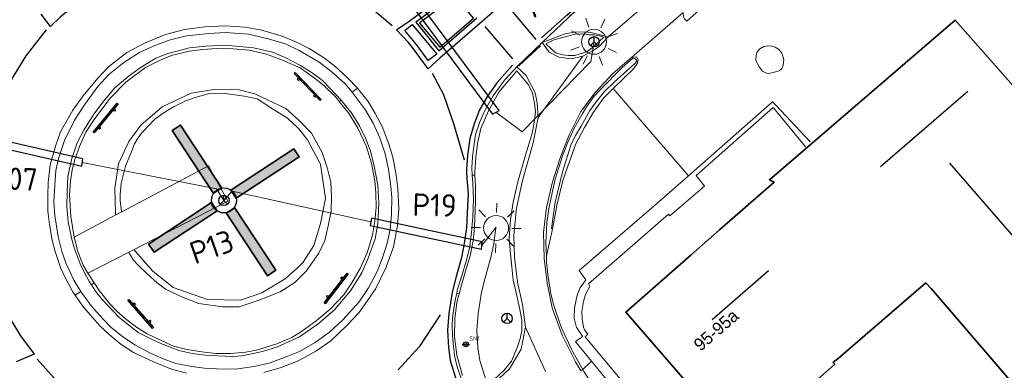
# Model space of a CAD drawing. Header units: metres. Extents: x 169249 to 194689, y 406250 to 412203.
# Tile 212 of 256: x 183486 to 183565, y 409551 to 409579. Entities that reach past the tile are written whole.
import ezdxf
from ezdxf.enums import TextEntityAlignment as Align
from ezdxf.lldxf.tags import DXFTag

# ---------------------------------------------------------------- set-up
doc = ezdxf.new("R2010")
doc.units = ezdxf.units.M
doc.layers.get('0').update_dxf_attribs({"linetype": 'CONTINUOUS'})
for name, color, linetype, lineweight in [('B-BH-KL-ET_LS_OV-G', 190, 'KL-LS-OV-N', 18), ('B-BH-KL-ET_LS_OV_LICHTMAST-S', 190, 'CONTINUOUS', 25), ('B-BH-KL-ET_LS_OV_WEGWIJZER-S', 7, 'CONTINUOUS', 25), ('B-BH-KL-OV_MANTELBUIS-S', 7, 'CONTINUOUS', 25), ('BGT_NLCS_N264$0$B-WE-IE-TERREINAFSCHEIDING_KUNSTMATIG_MUUR-G', 252, 'BGT_NLCS_N264$0$IE-TERREINAFSCHEIDING-KUNSTMATIG-DICHT', 18), ('BGT_NLCS_N264$0$B-WE-OG-TOPOGRAFIE_BEBOUWING-G', 252, 'CONTINUOUS', 35), ('BGT_NLCS_N264$0$B-WE-OG-TOPOGRAFIE_TERREIN_ONBEGROEID-GV', 252, 'CONTINUOUS', 18), ('BGT_NLCS_N264$0$B-WE-OG-TOPOGRAFIE_WEG_BERM-GV', 252, 'CONTINUOUS', 18), ('BGT_NLCS_N264$0$B-WE-OG-TOPOGRAFIE_WEG_RIJWEG-GV', 252, 'CONTINUOUS', 18), ('BGT_NLCS_N264$0$B-WE-OG-TOPOGRAFIE_WEG_RIJWIELPAD-GV', 252, 'CONTINUOUS', 18), ('BGT_NLCS_N264$0$B-WE-OG-TOPOGRAFIE_WEG_VERHARD-G', 252, 'CONTINUOUS', 18), ('BGT_NLCS_N264$0$B-WE-OG-TOPOGRAFIE_WEG_VOETPAD-GV', 252, 'CONTINUOUS', 18), ('BGT_NLCS_N264$0$B-WE-VW-BEWEGWIJZERING_DRAAGCONSTRUCTIE-S', 252, 'CONTINUOUS', 25), ('BGT_NLCS_N264$0$B-WE-VW-VERKEERSTEKEN_BORD-S', 252, 'CONTINUOUS', 25), ('X-XX-AL-REFERENTIE-G', 7, 'CONTINUOUS', 18)]:
    doc.layers.add(name, color=color, linetype=linetype, lineweight=lineweight)
for name, color, linetype in [('BGT_NLCS_N264$0$B-WE-KG-KADASTRAAL_NOK-G', 252, 'CONTINUOUS'), ('BGT_NLCS_N264$0$B-WE-OG-TOPOGRAFIE_WEG_INRIT-GV', 252, 'CONTINUOUS'), ('BGT_NLCS_N264$0$B-WE-OG-TOPOGRAFIE_WEG_VERKEERSEILAND-GV', 252, 'CONTINUOUS'), ('BGT_NLCS_N264$0$B-WE-VW-MARKERING-G', 252, 'CONTINUOUS'), ('BGT_NLCS_N264$0$Label_Nummeraanduidingreeks', 252, 'CONTINUOUS')]:
    doc.layers.add(name, color=color, linetype=linetype)
doc.styles.add('BGT_NLCS_N264$0$NLCS-ISO', font='NLCS-ISO.ttf')
doc.styles.add('BGT_NLCS_N264$0$STANDARD', font='txt')
doc.styles.add('NLCS-ISO-ANNOTATIEF-T18', font='NLCS-ISO.ttf', dxfattribs={"height": 1.8})
doc.linetypes.add('BGT_NLCS_N264$0$IE-TERREINAFSCHEIDING-KUNSTMATIG-DICHT', pattern='A,8,-1,[82,NLCS.SHX,S=0.75,R=90,X=0,Y=0],-1', length=10)
tags = doc.linetypes.add('KL-LS-OV-N', pattern='A,4,-1,[103,NLCS.SHX,S=0.75,R=0,X=0,Y=0],-1,4,-1.5,["0V",Standard,S=1,R=0,X=0,Y=-0.5],-3', length=14.5).pattern_tags.tags
tags[18] = DXFTag(74, 10)

# ---------------------------------------------------------------- blocks, each defined once
blk = doc.blocks.new('BGT_NLCS_N264$0$SIE-WEG_SCHRIKHEK')
for points in [[(-1.125, -6.938893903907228e-18), (-1.125, 0.09999999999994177), (-1.5, 0.09999999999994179), (-1.5, 0)], [(-0.375, 3.469446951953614e-18), (-0.375, 0.0999999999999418), (-0.75, 0.0999999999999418), (-0.75, 3.469446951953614e-18)], [(0.3749999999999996, 0.09999999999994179), (0, 0.09999999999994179), (0, 0), (0.375, 0)], [(1.125, 3.469446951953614e-18), (1.125, 0.0999999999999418), (0.75, 0.0999999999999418), (0.75, 3.469446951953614e-18)]]:
    blk.add_hatch(color=0).paths.add_polyline_path(points)
at = {"color": 0}
for p, q in [((-1.125, 0), (-1.125, 0.09999999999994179)), ((-0.75, 0), (-0.75, 0.09999999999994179)), ((-0.375, 0), (-0.375, 0.09999999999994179)), ((0, 0.09999999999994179), (0, 0)), ((0.375, 0.09999999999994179), (0.375, 0)), ((0.75, 0.09999999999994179), (0.75, 0)), ((1.125, 0.09999999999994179), (1.125, 0))]:
    blk.add_line(p, q, dxfattribs=at)
at = {"flags": 128}
for points in [[(-1.5, 0.09999999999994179), (1.5, 0.09999999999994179), (1.5, 0), (-1.5, 0)], [(-1.012500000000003, 0.09999999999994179), (-1.012500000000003, 0.25), (-0.862499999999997, 0.25), (-0.862499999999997, 0.09999999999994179)], [(0.8624999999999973, 0.09999999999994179), (0.8624999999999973, 0.25), (1.012500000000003, 0.25), (1.012500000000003, 0.09999999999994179)]]:
    blk.add_lwpolyline(points, close=True, dxfattribs=at)
blk = doc.blocks.new('BGT_NLCS_N264$0$SIE-WEG_WEGWIJZER-SO')
for q in [(-0.2916815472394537, -0.2916815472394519), (-4.547473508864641e-16, 0.4124999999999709), (0.2916815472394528, -0.2916815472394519)]:
    blk.add_line((-4.547473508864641e-16, 0), q)
blk.add_circle((-4.547473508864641e-16, 0), 0.4125000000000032)
blk = doc.blocks.new('BGT_NLCS_N264$0$SIE-WEG_STRAATNAAMBORD_PAAL-SO')
blk.add_line((-0.2999998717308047, 0.0002770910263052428), (0.2999998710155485, -0.0002770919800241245))
for radius in [0.1999999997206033, 0.07454196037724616]:
    blk.add_circle((0, 0), radius)
at = {"style": 'BGT_NLCS_N264$0$NLCS-ISO'}
blk.add_attdef('STRAATNAAMBORD', (0.2781697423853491, 0.2888590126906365), '', height=0.35, dxfattribs=at)
blk = doc.blocks.new('BGT_NLCS_N264')
at = {"layer": 'BGT_NLCS_N264$0$B-WE-IE-TERREINAFSCHEIDING_KUNSTMATIG_MUUR-G'}
blk.add_polyline3d([(183548.877, 409568.637, 18.674), (183546.2956341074, 409571.7699567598, 18.59562647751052), (183546.275, 409571.795, 18.595), (183543.9976720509, 409569.7792720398, 18.6027813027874), (183540.129, 409566.355, 18.616), (183540.781, 409565.502, 18.616), (183538.013, 409563.105, 18.662), (183537.912, 409563.246, 18.677), (183531.499, 409557.676, 18.677), (183531.623, 409557.463, 18.674), (183531.271, 409556.829, 18.694), (183531.097, 409556.263, 18.697), (183530.976, 409555.459, 18.7), (183530.988, 409554.859, 18.7), (183531.114, 409554.208, 18.697), (183531.191, 409553.992, 18.697), (183531.438, 409553.637, 18.7), (183531.23, 409553.419, 18.703), (183537.458, 409545.952, 18.749), (183536.715, 409545.413, 18.392)], dxfattribs=at)
at = {"layer": 'BGT_NLCS_N264$0$B-WE-KG-KADASTRAAL_NOK-G'}
for p, q in [((183554.851, 409567.069, 25.622), (183561.839, 409573.107, 25.669)), ((183560.376, 409567.338, 23.113), (183582.188, 409542.143, 23.144)), ((183541.408, 409554.813, 29.152), (183545.914, 409558.728, 29.263))]:
    blk.add_line(p, q, dxfattribs=at)
at = {"layer": 'BGT_NLCS_N264$0$B-WE-OG-TOPOGRAFIE_BEBOUWING-G'}
for points in [[(183545.0803147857, 409545.818344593, 24.94459672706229), (183545.0802460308, 409545.8182837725, 24.94459687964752), (183544.448, 409545.259, 24.946), (183541.781, 409548.331, 24.98), (183541.093, 409547.78, 25.015), (183534.491, 409555.407, 24.958), (183539.7213176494, 409559.9955473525, 24.96770374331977), (183541.9915021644, 409561.9871757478, 24.97191558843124), (183546.349, 409565.81, 24.98), (183545.982, 409566.004, 22.322), (183560.834, 409578.783, 21.559), (183567.287, 409571.482, 21.553), (183567.451, 409571.669, 19.726), (183569.9007327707, 409573.7444816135, 19.20517528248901)], [(183569.958, 409573.793, 19.193), (183574.186, 409568.763, 19.171), (183571.355, 409566.611, 19.94), (183588.376, 409547.02, 19.975), (183588.2291861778, 409546.8884588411, 19.97530193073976), (183584.9258389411, 409543.9287502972, 19.98209544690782), (183576.706, 409536.564, 19.999), (183558.907, 409557.308, 20.068), (183558.484, 409557.748, 22.18), (183553.6376598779, 409553.5615487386, 22.15576483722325), (183551.485, 409551.702, 22.145), (183551.076, 409551.393, 24.931), (183551.1157183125, 409551.3460050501, 24.931), (183551.207, 409551.238, 24.931), (183547.3259872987, 409547.8048627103, 24.93961298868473), (183545.0803147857, 409545.818344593, 24.94459672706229)]]:
    blk.add_polyline3d(points, dxfattribs=at)
at = {"layer": 'BGT_NLCS_N264$0$B-WE-OG-TOPOGRAFIE_TERREIN_ONBEGROEID-GV', "linetype": 'Continuous'}
for p, q in [((183531.044, 409550.816, 18.374), (183531.733, 409551.48, 18.392)), ((183531.733, 409551.48, 18.392), (183536.715, 409545.413, 18.392))]:
    blk.add_line(p, q, dxfattribs=at)
at = {"layer": 'BGT_NLCS_N264$0$B-WE-OG-TOPOGRAFIE_WEG_BERM-GV'}
for p, q in [((183532.345, 409576.678, 17.968), (183533.067, 409577.452, 17.937)), ((183513.031, 409573.325, 18.491), (183512.595, 409573.01, 18.657)), ((183511.571, 409572.27, 18.958), (183511.729, 409572.385, 18.802)), ((183522.204, 409566.364, 18.504), (183522.424, 409566.373, 18.564)), ((183490.347, 409561.416, 18.932), (183493.687, 409563.19, 19.135)), ((183494.163, 409563.442, 19.164), (183493.687, 409563.19, 19.135)), ((183528.148, 409559.928, 18.337), (183528.622, 409562.051, 18.269)), ((183494.729, 409560.203, 19.134), (183491.451, 409558.517, 18.944)), ((183494.729, 409560.203, 19.134), (183495.165, 409560.428, 19.159)), ((183491.968, 409557.747, 18.949), (183491.451, 409558.517, 18.944)), ((183491.744, 409557.605, 18.775), (183491.968, 409557.747, 18.949)), ((183490.902, 409557.069, 18.65), (183490.44, 409556.774, 18.519)), ((183521.158, 409556.87, 18.579), (183520.962, 409556.935, 18.489)), ((183531.044, 409550.816, 18.374), (183530.893, 409550.72, 18.271))]:
    blk.add_line(p, q, dxfattribs=at)
for points in [[(183539.089, 409579.404, 17.689), (183539.108, 409579.058, 17.726), (183539.197, 409578.896, 17.726), (183539.376, 409578.695, 17.726), (183546.03, 409584.67, 17.36), (183547.454, 409585.918, 17.253)], [(183513.031, 409573.325, 18.491), (183512.213, 409574.17, 18.491), (183511.195, 409575.134, 18.491), (183510.312, 409575.802, 18.494), (183509.168, 409576.514, 18.499), (183508.151, 409577.02, 18.505), (183507.01, 409577.51, 18.505), (183505.267, 409578.002, 18.505), (183504.007, 409578.231, 18.517), (183502.468, 409578.331, 18.499), (183500.817, 409578.258, 18.502), (183499.192, 409578.028, 18.502), (183497.656, 409577.623, 18.502), (183495.973, 409576.95, 18.499), (183494.569, 409576.181, 18.499), (183493.093, 409575.044, 18.496), (183492.246, 409574.147, 18.482), (183491.065, 409572.718, 18.482), (183490.261, 409571.582, 18.479), (183489.274, 409569.83, 18.476), (183488.89, 409568.774, 18.476), (183488.439, 409567.19, 18.473), (183488.288, 409565.796, 18.476), (183488.254, 409564.76, 18.502), (183488.252, 409563.489, 18.499), (183488.384, 409562.416, 18.514), (183488.589, 409561.167, 18.523), (183488.826, 409560.269, 18.526), (183489.298, 409558.906, 18.52), (183489.747, 409557.97, 18.52), (183490.261, 409557.039, 18.52), (183490.44, 409556.774, 18.519)], [(183490.902, 409557.069, 18.65), (183490.336, 409557.954, 18.656), (183489.696, 409559.353, 18.659), (183489.382, 409560.25, 18.674), (183489.069, 409561.43, 18.674), (183488.803, 409563.131, 18.668), (183488.721, 409564.215, 18.65), (183488.801, 409565.572, 18.647), (183488.897, 409566.752, 18.625), (183489.099, 409567.702, 18.628), (183489.575, 409569.142, 18.641), (183490.373, 409570.763, 18.65), (183491.182, 409572.012, 18.665), (183492.257, 409573.466, 18.668), (183493.126, 409574.418, 18.679), (183494.332, 409575.402, 18.682), (183495.589, 409576.197, 18.682), (183496.679, 409576.708, 18.679), (183497.955, 409577.179, 18.682), (183499.335, 409577.529, 18.682), (183501.144, 409577.719, 18.685), (183502.432, 409577.799, 18.685), (183504.292, 409577.669, 18.685), (183505.87, 409577.276, 18.694), (183507.267, 409576.881, 18.691), (183508.36, 409576.365, 18.691), (183509.971, 409575.431, 18.691), (183511.022, 409574.596, 18.691), (183512.045, 409573.682, 18.65), (183512.595, 409573.01, 18.657)], [(183533.067, 409577.452, 17.937), (183531.678, 409577.804, 18.07), (183531.209, 409577.844, 18.089), (183530.368, 409577.819, 18.101), (183529.629, 409577.694, 18.151), (183527.799, 409576.98, 18.191)], [(183531.034, 409577.68, 18.203), (183530.425, 409577.647, 18.2), (183528.736, 409577.197, 18.253), (183528.104, 409576.894, 18.25), (183528.877, 409576.176, 18.206), (183529.446, 409576.008, 18.206), (183529.885, 409575.964, 18.206), (183530.422, 409575.95, 18.2), (183531.025, 409576.128, 18.2), (183531.404, 409576.266, 18.179), (183531.794, 409576.559, 18.151), (183532.722, 409577.429, 18.133), (183532.489, 409577.497, 18.166), (183532.401, 409577.516, 18.169), (183532.21, 409577.551, 18.169), (183531.95, 409577.595, 18.169), (183531.567, 409577.613, 18.191), (183531.034, 409577.68, 18.203)], [(183511.729, 409572.385, 18.802), (183510.868, 409573.289, 18.802), (183510.222, 409573.943, 18.805), (183509.397, 409574.567, 18.805), (183508.469, 409575.155, 18.808), (183507.251, 409575.782, 18.802), (183506.218, 409576.223, 18.805), (183504.715, 409576.562, 18.793), (183503.573, 409576.685, 18.746), (183502.395, 409576.773, 18.743), (183500.891, 409576.692, 18.743), (183499.597, 409576.556, 18.743), (183497.859, 409576.106, 18.737), (183496.896, 409575.732, 18.728), (183495.633, 409574.975, 18.728), (183494.673, 409574.268, 18.728), (183493.615, 409573.365, 18.728), (183492.641, 409572.204, 18.728), (183491.883, 409571.166, 18.728), (183491.14, 409569.985, 18.728), (183490.601, 409568.953, 18.728), (183490.163, 409567.696, 18.728), (183489.863, 409566.276, 18.728), (183489.795, 409565.062, 18.77), (183489.758, 409563.852, 18.772), (183489.884, 409562.636, 18.772), (183490.167, 409561.211, 18.77), (183490.355, 409560.557, 18.778), (183490.825, 409559.269, 18.781), (183491.224, 409558.496, 18.778), (183491.597, 409557.841, 18.775), (183491.744, 409557.605, 18.775)], [(183527.799, 409576.98, 18.191), (183528.352, 409576.214, 18.116), (183529.12, 409575.816, 18.083), (183530.123, 409575.685, 18.066), (183531.057, 409575.89, 18.019)], [(183531.057, 409575.89, 18.019), (183531.802, 409576.303, 17.994), (183532.345, 409576.678, 17.968)], [(183490.347, 409561.416, 18.932), (183490.093, 409563.065, 18.941), (183489.981, 409564.787, 18.926), (183490.056, 409565.884, 18.92), (183490.197, 409566.786, 18.889), (183490.445, 409567.714, 18.889), (183490.783, 409568.679, 18.889), (183491.297, 409569.817, 18.889), (183492.01, 409570.915, 18.907), (183493.257, 409572.558, 18.938), (183494.487, 409573.812, 18.944), (183496.057, 409574.994, 18.926), (183497.195, 409575.56, 18.923), (183498.144, 409575.946, 18.92), (183499.547, 409576.286, 18.926), (183500.651, 409576.433, 18.926), (183501.739, 409576.506, 18.926), (183503.078, 409576.496, 18.926), (183504.352, 409576.368, 18.926), (183505.733, 409576.063, 18.953), (183507.034, 409575.565, 18.958), (183508.429, 409574.953, 18.964), (183509.591, 409574.128, 18.961), (183510.344, 409573.538, 18.961), (183511.329, 409572.577, 18.958), (183511.571, 409572.27, 18.958)], [(183534.939, 409575.797, 17.862), (183533.459, 409574.508, 17.921), (183532.042, 409572.979, 17.976), (183530.904, 409571.456, 18.023), (183529.945, 409569.588, 18.05), (183529.199, 409567.687, 18.084), (183528.634, 409565.844, 18.109), (183528.153, 409563.779, 18.134), (183527.917, 409561.788, 18.182), (183527.97, 409559.706, 18.215), (183528.194, 409557.764, 18.207), (183528.588, 409555.754, 18.223), (183529.403, 409553.559, 18.264), (183530.458, 409551.438, 18.276), (183530.893, 409550.72, 18.271)], [(183528.148, 409559.928, 18.337), (183528.086, 409560.948, 18.337), (183528.166, 409562.554, 18.331), (183528.343, 409563.674, 18.319), (183528.607, 409564.945, 18.278), (183528.849, 409566.061, 18.259), (183529.422, 409567.931, 18.218), (183529.881, 409569.054, 18.223), (183530.369, 409570.124, 18.223), (183530.987, 409571.262, 18.2), (183531.347, 409571.836, 18.197), (183531.923, 409572.677, 18.16), (183532.435, 409573.204, 18.145), (183534.192, 409574.978, 18.125), (183535.046, 409575.741, 18.076), (183535.269, 409575.68, 18.07), (183535.33, 409575.623, 18.076), (183535.359, 409575.525, 18.079), (183535.274, 409575.374, 18.082), (183534.861, 409575, 18.092), (183533.545, 409573.825, 18.101), (183532.792, 409573.067, 18.136), (183532.05, 409572.144, 18.166), (183531.598, 409571.544, 18.191), (183530.914, 409570.295, 18.203), (183530.451, 409569.56, 18.206), (183530.098, 409568.767, 18.223), (183529.414, 409566.652, 18.253), (183528.831, 409564.207, 18.281), (183528.531, 409562.115, 18.325), (183528.622, 409562.051, 18.269)], [(183533.484, 409573.305, 17.984), (183535.128, 409574.915, 17.915), (183535.432, 409575.326, 17.912), (183535.465, 409575.614, 17.912), (183535.353, 409575.836, 17.912), (183534.939, 409575.797, 17.862)], [(183525.759, 409575.039, 18.262), (183524.794, 409573.988, 18.38), (183523.869, 409572.717, 18.395), (183523.238, 409571.589, 18.442), (183522.801, 409570.641, 18.442), (183522.477, 409569.627, 18.452), (183522.309, 409568.471, 18.485), (183522.234, 409567.821, 18.448), (183522.166, 409566.955, 18.502), (183522.204, 409566.364, 18.504)], [(183527.471, 409570.996, 18.151), (183527.403, 409572.163, 18.166), (183527.238, 409572.956, 18.153), (183526.507, 409574.342, 18.186), (183525.759, 409575.039, 18.262)], [(183522.424, 409566.373, 18.564), (183522.413, 409566.645, 18.563), (183522.491, 409567.803, 18.56), (183522.62, 409568.92, 18.526), (183522.895, 409570.105, 18.52), (183523.507, 409571.518, 18.511), (183524.335, 409573.004, 18.496), (183525.765, 409574.721, 18.359), (183526.697, 409573.601, 18.355), (183527.025, 409572.941, 18.368), (183527.195, 409572.13, 18.365), (183527.252, 409571.41, 18.346), (183527.171, 409570.812, 18.337), (183527.029, 409569.826, 18.343), (183526.46, 409567.966, 18.349), (183525.858, 409565.849, 18.355), (183525.487, 409564.207, 18.389), (183525.252, 409562.831, 18.47), (183525.151, 409561.307, 18.464), (183525.252, 409560.071, 18.459), (183525.364, 409559.041, 18.454), (183525.484, 409557.957, 18.454), (183525.692, 409557.092, 18.442), (183525.983, 409555.739, 18.442), (183526.177, 409554.767, 18.452), (183526.178, 409553.913, 18.452), (183526.049, 409553.299, 18.458), (183525.827, 409552.618, 18.499), (183525.342, 409551.486, 18.494), (183524.766, 409550.77, 18.517), (183523.97, 409550.006, 18.523)], [(183521.432, 409550.324, 18.485), (183520.978, 409551.931, 18.532), (183520.771, 409553.466, 18.563), (183520.807, 409554.864, 18.607), (183520.963, 409556.178, 18.56), (183521.158, 409556.87, 18.579)], [(183490.44, 409556.774, 18.519), (183491.028, 409555.903, 18.514), (183491.822, 409554.978, 18.545), (183492.42, 409554.298, 18.532), (183493.165, 409553.61, 18.532), (183494.12, 409552.813, 18.529), (183495.104, 409552.186, 18.514), (183496.705, 409551.433, 18.563), (183498.132, 409550.839, 18.532), (183499.336, 409550.519, 18.523)], [(183505.536, 409550.57, 18.485), (183506.917, 409550.986, 18.496), (183508.214, 409551.476, 18.479), (183509.754, 409552.304, 18.476), (183510.897, 409553.104, 18.488), (183512.183, 409554.326, 18.485), (183513.153, 409555.375, 18.473), (183514.488, 409557.299, 18.494), (183515.305, 409559.019, 18.499), (183515.892, 409560.647, 18.496), (183516.216, 409562.326, 18.494), (183516.325, 409563.645, 18.485), (183516.261, 409565.305, 18.482), (183516.111, 409566.378, 18.479), (183515.852, 409567.804, 18.482), (183515.544, 409568.848, 18.482), (183514.989, 409570.274, 18.491), (183514.436, 409571.321, 18.491), (183513.869, 409572.282, 18.491), (183513.031, 409573.325, 18.491)], [(183512.595, 409573.01, 18.657), (183513.625, 409571.632, 18.662), (183514.279, 409570.541, 18.662), (183514.816, 409569.349, 18.662), (183515.239, 409568.087, 18.662), (183515.509, 409566.852, 18.662), (183515.685, 409565.479, 18.659), (183515.758, 409564.586, 18.662), (183515.75, 409563.263, 18.662), (183515.635, 409562.01, 18.659), (183515.386, 409560.918, 18.653), (183515.057, 409559.846, 18.656), (183514.592, 409558.669, 18.635), (183513.91, 409557.363, 18.635), (183513.161, 409556.235, 18.628), (183511.845, 409554.783, 18.635), (183510.785, 409553.811, 18.628), (183509.628, 409552.97, 18.616), (183508.392, 409552.247, 18.625), (183507.45, 409551.876, 18.644), (183505.965, 409551.331, 18.677), (183504.741, 409551.045, 18.688), (183503.269, 409550.843, 18.7), (183501.752, 409550.865, 18.721), (183500.788, 409550.925, 18.7), (183499.762, 409551.046, 18.674), (183498.485, 409551.307, 18.682), (183497.356, 409551.711, 18.688), (183496.295, 409552.196, 18.685), (183495.222, 409552.803, 18.662), (183494.227, 409553.469, 18.665), (183493.32, 409554.19, 18.65), (183492.672, 409554.841, 18.65), (183491.721, 409555.904, 18.65), (183490.902, 409557.069, 18.65)], [(183493.687, 409563.19, 19.135), (183493.667, 409563.293, 19.136), (183493.603, 409565.338, 19.118), (183493.904, 409567.273, 19.115), (183494.739, 409569.066, 19.115), (183495.688, 409570.365, 19.115), (183497.402, 409571.851, 19.13), (183499.715, 409572.931, 19.177), (183501.558, 409573.222, 19.19), (183503.551, 409573.216, 19.193), (183504.824, 409572.882, 19.193), (183507.297, 409571.699, 19.196), (183508.369, 409570.739, 19.196), (183509.341, 409569.743, 19.196), (183510.201, 409568.175, 19.196), (183510.603, 409566.992, 19.196), (183510.881, 409565.821, 19.196), (183510.94, 409564.676, 19.196), (183510.909, 409563.5, 19.196), (183510.686, 409562.315, 19.196), (183510.417, 409561.143, 19.196), (183509.939, 409560.141, 19.199), (183508.931, 409558.682, 19.205), (183508.013, 409557.769, 19.214), (183506.845, 409557.031, 19.211), (183505.08, 409556.339, 19.19), (183503.561, 409555.844, 19.214), (183502.229, 409555.832, 19.211), (183500.32, 409556.112, 19.165), (183499.077, 409556.574, 19.159), (183497.668, 409557.245, 19.162), (183497.003, 409557.759, 19.168), (183496.179, 409558.505, 19.174), (183495.492, 409559.153, 19.174), (183495.11, 409559.57, 19.171), (183494.756, 409560.139, 19.159), (183494.729, 409560.203, 19.134)], [(183494.163, 409563.442, 19.164), (183494.133, 409563.517, 19.15), (183494.037, 409564.31, 19.159), (183494.049, 409564.82, 19.159), (183494.131, 409565.715, 19.159), (183494.249, 409566.233, 19.156), (183494.467, 409567.086, 19.156), (183494.967, 409568.308, 19.141), (183495.196, 409568.88, 19.133), (183495.44, 409569.331, 19.136), (183495.791, 409569.8, 19.147), (183496.803, 409570.862, 19.156), (183497.474, 409571.331, 19.159), (183498.297, 409571.836, 19.162), (183499.303, 409572.318, 19.168), (183500.043, 409572.591, 19.168), (183501.181, 409572.916, 19.168), (183502.261, 409572.947, 19.168), (183503.952, 409572.683, 19.214), (183505.008, 409572.474, 19.214), (183506.309, 409571.637, 19.217), (183507.388, 409570.97, 19.22), (183508.312, 409570.097, 19.22), (183509.025, 409569.204, 19.22), (183509.5, 409568.285, 19.217), (183510.07, 409567.253, 19.217), (183510.462, 409564.499, 19.214), (183510.074, 409562.49, 19.211), (183509.536, 409560.742, 19.214), (183508.681, 409559.405, 19.211), (183508.207, 409558.938, 19.211), (183507.231, 409558.067, 19.211), (183505.372, 409556.943, 19.202), (183503.668, 409556.361, 19.19), (183501.026, 409556.416, 19.199), (183498.291, 409557.382, 19.202), (183496.653, 409558.674, 19.199), (183495.264, 409560.261, 19.196), (183495.165, 409560.428, 19.159)], [(183528.622, 409562.051, 18.269), (183528.968, 409563.946, 18.25), (183529.445, 409565.953, 18.151), (183529.977, 409567.46, 18.145), (183530.489, 409568.879, 18.128), (183531.183, 409570.196, 18.079), (183531.899, 409571.428, 18.037), (183532.705, 409572.542, 18.017), (183533.484, 409573.305, 17.984)], [(183491.744, 409557.605, 18.775), (183492.066, 409557.088, 18.775), (183492.602, 409556.413, 18.775), (183493.124, 409555.853, 18.775), (183493.897, 409555.026, 18.775), (183494.598, 409554.462, 18.775), (183495.47, 409553.787, 18.775), (183496.697, 409553.174, 18.772), (183497.548, 409552.781, 18.77), (183498.742, 409552.341, 18.767), (183499.792, 409552.09, 18.731), (183500.835, 409551.952, 18.731), (183501.819, 409551.904, 18.706), (183503.041, 409551.868, 18.709), (183503.808, 409551.917, 18.709), (183505.425, 409552.252, 18.734), (183506.635, 409552.64, 18.731), (183508.374, 409553.423, 18.712), (183509.868, 409554.464, 18.712), (183511.145, 409555.558, 18.715), (183512.454, 409557.123, 18.724), (183513.373, 409558.549, 18.737), (183513.885, 409559.729, 18.731), (183514.431, 409561.281, 18.731), (183514.648, 409562.469, 18.728), (183514.727, 409564.134, 18.728), (183514.639, 409565.564, 18.728), (183514.356, 409567.101, 18.737), (183514.053, 409568.324, 18.743), (183513.669, 409569.328, 18.761), (183513.185, 409570.327, 18.79), (183512.566, 409571.305, 18.802), (183511.729, 409572.385, 18.802)], [(183511.571, 409572.27, 18.958), (183512.348, 409571.282, 18.958), (183513.051, 409570.132, 18.958), (183513.706, 409568.733, 18.955), (183514.151, 409567.322, 18.958), (183514.403, 409565.923, 18.958), (183514.483, 409564.92, 18.958), (183514.518, 409563.81, 18.958), (183514.406, 409562.689, 18.958), (183514.237, 409561.564, 18.955), (183513.796, 409560.145, 18.941), (183513.254, 409558.943, 18.944), (183512.583, 409557.755, 18.941), (183511.926, 409556.787, 18.917), (183510.834, 409555.646, 18.923), (183509.721, 409554.716, 18.901), (183508.539, 409553.846, 18.914), (183507.767, 409553.379, 18.901), (183506.58, 409552.88, 18.92), (183504.935, 409552.353, 18.935), (183504.069, 409552.206, 18.926), (183502.89, 409552.093, 18.929), (183501.697, 409552.103, 18.938), (183500.574, 409552.237, 18.935), (183499.372, 409552.409, 18.938), (183498.312, 409552.686, 18.941), (183497.365, 409553.1, 18.95), (183496.186, 409553.676, 18.938), (183495.343, 409554.201, 18.935), (183494.465, 409554.864, 18.941), (183493.774, 409555.473, 18.938), (183493.186, 409556.112, 18.944), (183492.37, 409557.149, 18.953), (183491.968, 409557.747, 18.949)], [(183526.453, 409554.2, 18.265), (183526.213, 409556.016, 18.256), (183525.826, 409557.82, 18.252), (183525.581, 409559.789, 18.24), (183525.524, 409561.597, 18.224), (183525.737, 409563.743, 18.2), (183526.218, 409565.939, 18.172), (183527.078, 409568.966, 18.14), (183527.471, 409570.996, 18.151)], [(183495.165, 409560.428, 19.159), (183502.663, 409564.285, 19.595), (183501.095, 409567.123, 19.586), (183494.163, 409563.442, 19.164)], [(183522.204, 409566.364, 18.504), (183522.243, 409565.731, 18.505), (183522.31, 409564.425, 18.514), (183522.243, 409563.068, 18.511), (183522.153, 409561.785, 18.508), (183521.976, 409560.525, 18.505), (183521.717, 409559.479, 18.494), (183521.375, 409558.305, 18.494), (183521.033, 409557.246, 18.488), (183520.962, 409556.935, 18.489)], [(183521.158, 409556.87, 18.579), (183521.356, 409557.574, 18.598), (183521.72, 409558.861, 18.601), (183522.046, 409559.915, 18.584), (183522.28, 409561.121, 18.589), (183522.385, 409562.241, 18.587), (183522.46, 409564.226, 18.557), (183522.461, 409565.491, 18.569), (183522.424, 409566.373, 18.564)], [(183491.451, 409558.517, 18.944), (183491.07, 409559.179, 18.86), (183490.653, 409560.262, 18.86), (183490.347, 409561.416, 18.932)], [(183531.044, 409550.816, 18.374), (183530.271, 409552.174, 18.404), (183530.124, 409552.49, 18.403), (183529.348, 409554.157, 18.401), (183528.904, 409555.446, 18.38), (183528.738, 409555.948, 18.389), (183528.483, 409556.863, 18.395), (183528.247, 409558.418, 18.38), (183528.15, 409559.384, 18.38), (183528.148, 409559.928, 18.337)], [(183520.962, 409556.935, 18.489), (183520.83, 409556.356, 18.491), (183520.65, 409555.156, 18.47), (183520.608, 409554.477, 18.448), (183520.615, 409553.514, 18.448), (183520.692, 409552.624, 18.445), (183520.818, 409551.778, 18.445), (183521.016, 409550.95, 18.442), (183521.253, 409550.25, 18.436), (183521.645, 409549.26, 18.421), (183522.132, 409548.443, 18.369)], [(183522.132, 409548.443, 18.369), (183523.94, 409549.683, 18.323), (183525.18, 409550.856, 18.312), (183526.116, 409552.453, 18.291), (183526.453, 409554.2, 18.265)], [(183535.198, 409544.597, 18.315), (183531.136, 409550.656, 18.371), (183531.044, 409550.816, 18.374)]]:
    blk.add_polyline3d(points, dxfattribs=at)
at = {"layer": 'BGT_NLCS_N264$0$B-WE-OG-TOPOGRAFIE_WEG_INRIT-GV'}
blk.add_polyline3d([(183537.842, 409585.725, 17.713), (183536.486, 409584.705, 17.788), (183533.828, 409582.45, 17.903), (183529.984, 409579.061, 18.07), (183529.909, 409578.989, 18.075), (183527.799, 409576.98, 18.191)], dxfattribs=at)
at = {"layer": 'BGT_NLCS_N264$0$B-WE-OG-TOPOGRAFIE_WEG_RIJWEG-GV'}
blk.add_line((183525.759, 409575.039, 18.262), (183527.799, 409576.98, 18.191), dxfattribs=at)
at = {"layer": 'BGT_NLCS_N264$0$B-WE-OG-TOPOGRAFIE_WEG_RIJWIELPAD-GV'}
for p, q in [((183537.122, 409580.946, 17.762), (183533.067, 409577.452, 17.937)), ((183534.939, 409575.797, 17.862), (183539.089, 409579.404, 17.689)), ((183531.057, 409575.89, 18.019), (183527.471, 409570.996, 18.151)), ((183526.453, 409554.2, 18.265), (183528.065, 409550.665, 18.311))]:
    blk.add_line(p, q, dxfattribs=at)
at = {"layer": 'BGT_NLCS_N264$0$B-WE-OG-TOPOGRAFIE_WEG_VERHARD-G'}
for points in [[(183547.1162046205, 409575.4546666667, 17.67775247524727), (183547.075, 409575.152, 17.68), (183546.966, 409574.909, 17.68), (183546.859, 409574.806, 17.68), (183546.7744360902, 409574.751462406, 17.68183834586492), (183546.721, 409574.717, 17.683), (183546.397, 409574.611, 17.648), (183545.935, 409574.519, 17.651), (183545.74, 409574.542, 17.671), (183545.413, 409574.7, 17.68), (183545.175, 409575.026, 17.674), (183544.891, 409575.551, 17.677), (183544.908, 409575.944, 17.677), (183544.989, 409576.24, 17.68), (183545.207, 409576.477, 17.68), (183545.532, 409576.661, 17.68), (183545.855, 409576.733, 17.68), (183546.194, 409576.701, 17.68), (183546.446, 409576.627, 17.68), (183546.713, 409576.448, 17.677), (183546.94, 409576.182, 17.677), (183547.08, 409575.812, 17.677), (183547.1268468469, 409575.5721441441, 17.677), (183547.13, 409575.556, 17.677), (183547.1286882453, 409575.5463645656, 17.67707155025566), (183547.1162046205, 409575.4546666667, 17.67775247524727)], [(183539.4965884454, 409566.3268089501, 18.00200443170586), (183546.228, 409572.249, 17.791), (183546.5063263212, 409571.9524757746, 17.78832112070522), (183549.241, 409569.039, 17.762)], [(183531.733, 409551.48, 18.392), (183530.5092533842, 409552.9707808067, 18.392), (183530.459, 409553.032, 18.392), (183530.5169916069, 409553.0761644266, 18.396540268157), (183531.021, 409553.46, 18.436), (183530.5936592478, 409554.1202689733, 18.45617488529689), (183530.555, 409554.18, 18.458), (183530.352, 409554.92, 18.464), (183530.381, 409555.741, 18.452), (183530.587, 409556.775, 18.442), (183530.811, 409557.319, 18.421), (183530.8305178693, 409557.3459475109, 18.42007631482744), (183531.297, 409557.99, 18.398), (183530.9441092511, 409558.4706839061, 18.36815997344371), (183530.753, 409558.731, 18.352), (183537.136, 409564.25, 18.076), (183539.4965884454, 409566.3268089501, 18.00200443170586)]]:
    blk.add_polyline3d(points, dxfattribs=at)
at = {"layer": 'BGT_NLCS_N264$0$B-WE-OG-TOPOGRAFIE_WEG_VERKEERSEILAND-GV'}
for points in [[(183520.852, 409580.966, 18.318), (183517.684, 409578.615, 18.429), (183518.611, 409577.476, 18.422), (183519.543, 409576.332, 18.414), (183522.561, 409578.956, 18.303)], [(183522.311, 409578.937, 18.476), (183520.835, 409580.716, 18.457), (183517.997, 409578.553, 18.53), (183519.601, 409576.611, 18.551), (183522.311, 409578.937, 18.476)]]:
    blk.add_polyline3d(points, dxfattribs=at)
at = {"layer": 'BGT_NLCS_N264$0$B-WE-OG-TOPOGRAFIE_WEG_VOETPAD-GV'}
blk.add_line((183539.4965884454, 409566.3268089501, 0.6359508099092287), (183533.484, 409573.305, 17.984), dxfattribs=at)
at = {"layer": 'BGT_NLCS_N264$0$B-WE-VW-MARKERING-G'}
for p, q in [((183517.148, 409578.7, 18.415), (183525.296, 409584.748, 18.116)), ((183527.168, 409582.322, 18.119), (183519.614, 409575.735, 18.383)), ((183527.314, 409577.244, 18.182), (183525.054, 409579.919, 18.191)), ((183523.215, 409578.28, 18.29), (183525.429, 409575.674, 18.253))]:
    blk.add_line(p, q, dxfattribs=at)
at = {"layer": 'BGT_NLCS_N264$0$B-WE-VW-MARKERING-G', "linetype": 'Continuous'}
blk.add_line((183527.665, 409576.718, 18.185), (183525.928, 409575.129, 18.221), dxfattribs=at)
at = {"layer": 'BGT_NLCS_N264$0$B-WE-VW-MARKERING-G'}
for points in [[(183527.736, 409577.372, 18.115), (183529.7692235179, 409579.1676356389, 18.02484539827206), (183533.735, 409582.67, 17.849), (183539.107, 409587.194, 17.584), (183544.341, 409591.561, 17.293)], [(183490.533, 409580.08, 18.431), (183489.243, 409579.022, 18.431), (183488.473, 409578.28, 18.43), (183487.72, 409579.251, 18.439)], [(183519.614, 409575.735, 18.383), (183518.679, 409574.882, 18.436), (183518.017, 409575.804, 18.436), (183517.416, 409576.587, 18.438), (183517.112, 409576.985, 18.439), (183516.154, 409578.006, 18.464), (183517.148, 409578.7, 18.415)], [(183517.39, 409578.445, 18.412), (183518.3595465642, 409577.2885528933, 18.412), (183519.382, 409576.069, 18.412), (183518.673, 409575.538, 18.436), (183517.75, 409576.827, 18.43), (183517.745717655, 409576.8321379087, 18.43001358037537), (183516.804, 409577.962, 18.433), (183517.39, 409578.445, 18.412)], [(183525.426, 409575.186, 18.247), (183524.2, 409573.794, 18.261), (183523.418, 409572.707, 18.287), (183522.79, 409571.592, 18.327), (183522.347, 409570.474, 18.38), (183522.024, 409569.304, 18.367), (183521.825, 409567.971, 18.42), (183521.756, 409566.829, 18.406), (183521.7574968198, 409566.6446416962, 18.40949257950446), (183521.762, 409566.09, 18.42), (183521.868, 409564.906, 18.459), (183521.798, 409563.375, 18.459), (183521.746, 409562.144, 18.433), (183521.568, 409560.89, 18.459), (183521.347, 409559.775, 18.446), (183520.889, 409558.15, 18.433), (183520.6, 409556.999, 18.436), (183520.329, 409555.298, 18.415), (183520.211, 409553.977, 18.412), (183520.299, 409552.578, 18.406), (183520.446, 409551.523, 18.359), (183520.949, 409549.921, 18.349)], [(183484.853, 409555.47, 18.445), (183485.163, 409555.001, 18.448), (183485.847, 409553.851, 18.446), (183485.919, 409553.729, 18.446), (183486.052, 409553.505, 18.445), (183487.152, 409552.047, 18.433), (183485.705, 409551.424, 18.403)]]:
    blk.add_polyline3d(points, dxfattribs=at)
at = {"layer": 'BGT_NLCS_N264$0$B-WE-VW-MARKERING-G', "linetype": 'Continuous'}
for points in [[(183511.306, 409581.738, 18.38), (183513.203, 409580.578, 18.355), (183515.796, 409578.35, 18.365)], [(183484.925, 409573.303, 18.383), (183486.521, 409575.925, 18.398), (183488.137, 409578.015, 18.404)], [(183521.582, 409567.566, 18.406), (183520.732, 409570.479, 18.406), (183519.931, 409572.813, 18.374), (183519.027, 409574.506, 18.368)], [(183519.641, 409555.201, 18.412), (183517.965, 409552.637, 18.427), (183516.272, 409550.78, 18.421)], [(183490.725, 409548.44, 18.416), (183489.548, 409549.417, 18.424), (183488.797, 409550.1, 18.428), (183487.406, 409551.641, 18.428)]]:
    blk.add_polyline3d(points, dxfattribs=at)
at = {"layer": 'BGT_NLCS_N264$0$B-WE-VW-BEWEGWIJZERING_DRAAGCONSTRUCTIE-S', "color": 7}
for p in [(183531.95, 409577.051, 18.085), (183502.338, 409564.347, 19.606), (183524.99, 409554.906, 18.414)]:
    blk.add_blockref('BGT_NLCS_N264$0$SIE-WEG_WEGWIJZER-SO', p, dxfattribs=at)
at = {"layer": 'BGT_NLCS_N264$0$B-WE-VW-VERKEERSTEKEN_BORD-S', "color": 7}
for p, rotation in [((183509.077, 409573.507, 19.02), 133.9401210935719), ((183492.836, 409570.983, 18.853), 230.4606212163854), ((183511.356, 409557.275, 18.967), 52.6019733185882), ((183495.644, 409555.237, 18.969), 311.1908178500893)]:
    blk.add_blockref('BGT_NLCS_N264$0$SIE-WEG_SCHRIKHEK', p, dxfattribs=dict(at, rotation=rotation))
blk.add_blockref('BGT_NLCS_N264$0$SIE-WEG_STRAATNAAMBORD_PAAL-SO', (183521.687, 409552.828, 18.51), dxfattribs=at).add_auto_attribs({'STRAATNAAMBORD': 'SN1'})
at = {"layer": 'BGT_NLCS_N264$0$Label_Nummeraanduidingreeks', "color": 7, "lineweight": 18, "style": 'BGT_NLCS_N264$0$STANDARD'}
blk.add_text('95-95a', height=1, rotation=41, dxfattribs=at).set_placement((183541.71, 409553.973), align=Align.MIDDLE)
blk = doc.blocks.new('SKL-ET-_OV_WEGWIJZER-SO')
h = blk.add_hatch(color=256)
h.dxf.hatch_style = 1
edge = h.paths.add_edge_path()
edge.add_arc((4927.087905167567, 4194.186215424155), 1.000000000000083, -5.212541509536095e-11, 23.225241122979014, ccw=False)
edge.add_arc((4927.087905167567, 4194.186215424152), 1.000000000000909, -23.225241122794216, 1.5631940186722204e-10, ccw=False)
edge.add_line((4928.006866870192, 4193.791868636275), (4934.038116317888, 4193.791868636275))
edge.add_line((4934.038116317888, 4193.791868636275), (4934.038116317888, 4194.580562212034))
edge.add_line((4934.038116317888, 4194.580562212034), (4928.006866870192, 4194.580562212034))
blk.add_lwpolyline([(4928.006866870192, 4194.580562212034), (4934.038116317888, 4194.580562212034), (4934.038116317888, 4193.791868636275), (4928.006866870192, 4193.791868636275)], close=True)
for points in [[(4928.087905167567, 4194.186215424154, -0.1016875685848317), (4928.006866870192, 4193.791868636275), (4934.038116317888, 4193.791868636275), (4934.038116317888, 4194.580562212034), (4928.006866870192, 4194.580562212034, -0.1016875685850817)], [(4928.006866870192, 4193.791868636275), (4934.038116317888, 4193.791868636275), (4934.038116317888, 4194.580562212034), (4928.006866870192, 4194.580562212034, -0.1016875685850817), (4928.087905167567, 4194.186215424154, -0.1016875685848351)], [(4928.006866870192, 4194.580562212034, -0.1016875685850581), (4928.087905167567, 4194.186215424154, -0.1016875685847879), (4928.006866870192, 4193.791868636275), (4934.038116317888, 4193.791868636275), (4934.038116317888, 4194.580562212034)]]:
    blk.add_lwpolyline(points, format="xyb", close=True)
blk.add_circle((4927.087905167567, 4194.186215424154), 1.000000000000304)
blk = doc.blocks.new('SKL-ET_OV_LICHTMAST_NUMMER-SO')
at = {"color": 0, "linetype": 'ByBlock', "lineweight": 18}
for points in [[(0, 2), (0, 1.25)], [(-1.41421356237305, 1.414213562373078), (-0.8838834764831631, 0.8838834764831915)], [(0.88388347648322, 0.8838834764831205), (1.414213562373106, 1.414213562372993)], [(-1.25, 0), (-2, 0)], [(2, 0), (1.25, 0)], [(-1.414213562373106, -1.414213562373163), (-0.8838834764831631, -0.88388347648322)], [(0, -1.25), (0, -2)], [(0.8838834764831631, -0.8838834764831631), (1.414213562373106, -1.414213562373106)]]:
    blk.add_lwpolyline(points, dxfattribs=at)
blk.add_circle((0, 0), 1, dxfattribs=at)
at = {"color": 0, "linetype": 'ByBlock', "lineweight": -2, "style": 'NLCS-ISO-ANNOTATIEF-T18'}
for tag, p in [('PUNTNUMMER', (2.5, -2.5)), ('OMSCHRIJVING', (2.5, -5))]:
    blk.add_attdef(tag, p, '', height=1.8, dxfattribs=at)

msp = doc.modelspace()

# ---------------------------------------------------------------- linework, layer by layer
at = {"layer": 'B-BH-KL-ET_LS_OV-G'}
for p, q in [((183531.95, 409577.051, 18.085), (183531.6866502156, 409575.4843149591, 5.6592099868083)), ((183526.1970020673, 409569.8490968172, 18.262), (183531.6866502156, 409575.4843149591, 5.6592099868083)), ((183524.0870561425, 409571.4100932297), (183526.1970020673, 409569.8490968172, 18.262)), ((183491.0096219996, 409567.3938517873, -18.6345), (183501.7398753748, 409565.2792091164, 14.13254829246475)), ((183501.7398753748, 409565.2792091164, 14.13254829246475), (183502.338, 409564.347, 19.606)), ((183502.338, 409564.347, 19.606), (183502.9941476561, 409565.088261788, 11.07546319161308)), ((183502.9941476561, 409565.088261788, 11.07546319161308), (183514.0870589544, 409562.6428899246)), ((183522.9696119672, 409560.7476125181), (183524.11, 409562.209, 18.492))]:
    msp.add_line(p, q, dxfattribs=at)
msp.add_polyline3d([(183524.11, 409562.209, 18.492), (183524.102238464, 409562.144, 18.433), (183523.924238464, 409560.89, 18.459), (183523.703238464, 409559.775, 18.446), (183523.245238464, 409558.15, 18.433), (183522.956238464, 409556.999, 18.436), (183522.685238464, 409555.298, 18.415), (183522.567238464, 409553.977, 18.412), (183522.655238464, 409552.578, 18.406), (183522.802238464, 409551.523, 18.359), (183523.305238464, 409549.921, 18.349)], dxfattribs=at)
at = {"layer": 'B-BH-KL-OV_MANTELBUIS-S', "linetype": 'ByBlock', "ltscale": 0.1}
for points in [[(183524.3466821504, 409571.5604569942), (183515.2555755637, 409583.8274367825), (183514.7490672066, 409583.5053445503), (183523.8274301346, 409571.2597294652)], [(183514.0374654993, 409562.3469922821), (183522.9323112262, 409560.4498169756), (183523.0069127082, 409561.0454080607), (183514.1366524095, 409562.9387875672)]]:
    msp.add_lwpolyline(points, close=True, dxfattribs=at)
at = {"layer": 'B-BH-KL-OV_MANTELBUIS-S', "linetype": 'ByBlock', "ltscale": 0.1, "elevation": -18.6345}
msp.add_lwpolyline([(183482.1026895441, 409569.1281557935), (183490.967821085, 409567.096654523), (183491.0514229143, 409567.6910490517), (183482.2108165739, 409569.7183830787)], close=True, dxfattribs=at)

# ---------------------------------------------------------------- block references
at = {"layer": 'B-BH-KL-ET_LS_OV_LICHTMAST-S'}
ref = msp.add_blockref('SKL-ET_OV_LICHTMAST_NUMMER-SO', (183531.95, 409577.051, 18.085), dxfattribs=dict(at, rotation=19.39429919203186))
ref.add_attrib('OMSCHRIJVING', 'P21', (183527.0103911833, 409578.9021978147, 18.085), dxfattribs={"layer": '0', "color": 0, "linetype": 'ByBlock', "lineweight": -2, "height": 1.8, "rotation": 19.39429919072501, "style": 'NLCS-ISO-ANNOTATIEF-T18'})
ref = msp.add_blockref('SKL-ET_OV_LICHTMAST_NUMMER-SO', (183480.678, 409568.587, 18.609), dxfattribs=dict(at, rotation=357.7396969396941))
ref.add_attrib('OMSCHRIJVING', 'P07', (183483.6071936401, 409565.2628393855, 18.609), dxfattribs={"layer": '0', "color": 0, "linetype": 'ByBlock', "lineweight": -2, "height": 1.8, "rotation": 357.7396969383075, "style": 'NLCS-ISO-ANNOTATIEF-T18'})
ref = msp.add_blockref('SKL-ET_OV_LICHTMAST_NUMMER-SO', (183524.1160109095, 409562.1438147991, 18.433), dxfattribs=dict(at, rotation=358.6637781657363))
ref.add_attrib('OMSCHRIJVING', 'P19', (183517.4033840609, 409563.1161347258, 18.433), dxfattribs={"layer": '0', "color": 0, "linetype": 'ByBlock', "lineweight": -2, "height": 1.8, "rotation": 358.663778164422, "style": 'NLCS-ISO-ANNOTATIEF-T18'})
at = {"layer": 'B-BH-KL-ET_LS_OV_WEGWIJZER-S', "linetype": 'Continuous'}
for p, rotation in [((189713.0703830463, 407749.3548509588, 19.606), 123.3036925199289), ((181687.3458509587, 403353.6146169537, 19.606), 33.30369251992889), ((185317.3301490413, 415775.0793830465, 19.606), 213.3036925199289), ((177291.6056169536, 411379.3391490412, 19.606), 303.3036925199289)]:
    msp.add_blockref('SKL-ET-_OV_WEGWIJZER-SO', p, dxfattribs=dict(at, rotation=rotation))
at = {"layer": 'X-XX-AL-REFERENTIE-G'}
msp.add_blockref('BGT_NLCS_N264', (0, 0), dxfattribs=at)

# ---------------------------------------------------------------- texts
at = {"layer": 'B-BH-KL-ET_LS_OV_LICHTMAST-S', "linetype": 'ByBlock', "style": 'NLCS-ISO-ANNOTATIEF-T18'}
msp.add_text('P13', height=1.8, rotation=19.39429919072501, dxfattribs=at).set_placement((183500.0169744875, 409559.2014762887))

doc.saveas('drawing.dxf')
